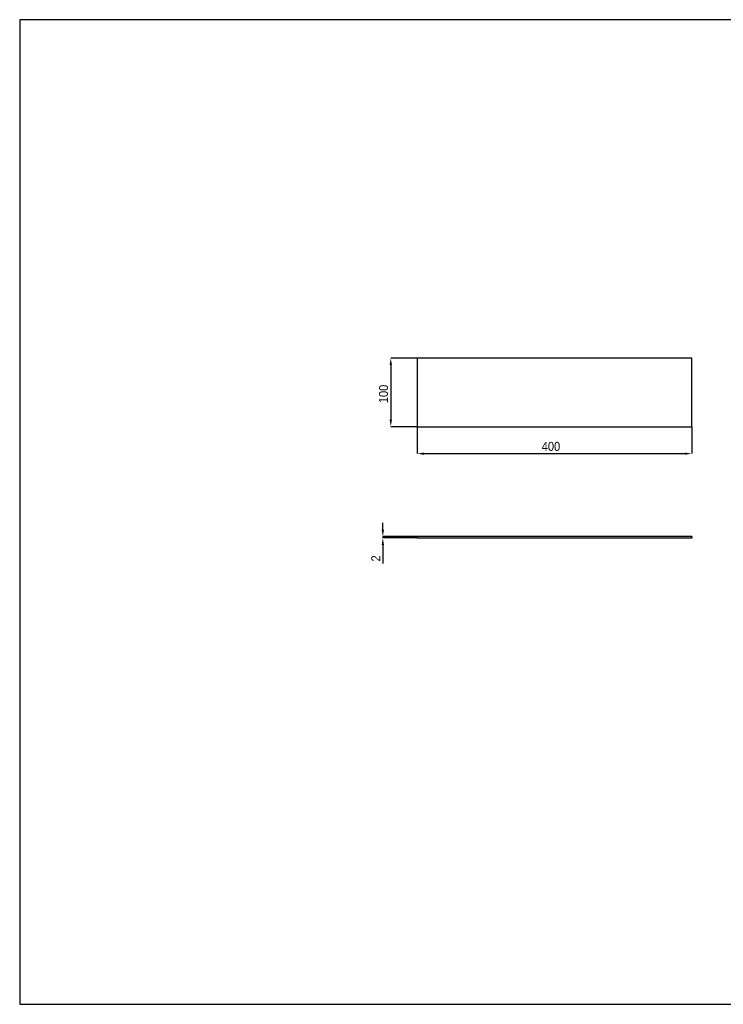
# Model space of a CAD drawing. Header units: millimetres. Extents: x 26 to 2076, y 22 to 1457.
# Tile 1 of 2: x 26 to 1051, y 22 to 1457. Entities that reach past the tile are written whole.
import ezdxf

# ---------------------------------------------------------------- set-up
doc = ezdxf.new("R2010")
doc.units = ezdxf.units.MM
doc.header["$LTSCALE"] = 5
doc.header["$PDSIZE"] = -1
doc.linetypes.add('SLD-Solido', pattern=[0])
doc.layers.add('QUOTE', color=1, linetype='SLD-Solido')
doc.layers.add('SCHIZZI', color=9, linetype='Continuous')
doc.styles.add('SLDTEXTSTYLE0', font='Gothic.ttf', dxfattribs={"width": 0.913})
doc.dimstyles.new('SLDDIMSTYLE0', dxfattribs={"dimtxt": 13.229167, "dimasz": 10, "dimexe": 0, "dimexo": 0.0625, "dimgap": 3.307292, "dimtad": 1, "dimdec": 1, "dimrnd": 1e-09, "dimzin": 12, "dimdsep": 46, "dimtxsty": 'SLDTEXTSTYLE0', "dimsah": 1, "dimcen": 0.09, "dimadec": 0, "dimazin": 3, "dimtfac": 1, "dimtdec": 1, "dimtofl": 0, "dimtmove": 0, "dimatfit": 3, "dimfxl": 0, "dimfrac": 2, "dimtolj": 1, "dimtzin": 12, "dimarcsym": 0})
doc.dimstyles.new('SLDDIMSTYLE1', dxfattribs={"dimtxt": 13.229167, "dimasz": 10, "dimexe": 0, "dimexo": 0.0625, "dimgap": 3.307292, "dimtad": 1, "dimdec": 1, "dimrnd": 1e-09, "dimzin": 12, "dimdsep": 46, "dimtxsty": 'SLDTEXTSTYLE0', "dimsah": 1, "dimcen": 0.09, "dimadec": 0, "dimazin": 3, "dimtfac": 1, "dimtdec": 1, "dimtmove": 0, "dimatfit": 0, "dimfxl": 0, "dimfrac": 2, "dimtolj": 1, "dimtzin": 12, "dimarcsym": 0})

# ---------------------------------------------------------------- blocks, each defined once
blk = doc.blocks.new('_D')
at = {"layer": 'Defpoints', "color": 0}
for p in [(604.8, 964), (566.3, 864), (604.8, 864)]:
    blk.add_point(p, dxfattribs=at)
at = {"layer": 'QUOTE', "color": 0, "lineweight": -2}
for p, q in [((604.7, 964), (566.3, 964)), ((566.3, 954), (566.3, 874)), ((604.7, 864), (566.3, 864))]:
    blk.add_line(p, q, dxfattribs=at)
at = {"layer": 'QUOTE', "color": 0}
for points in [[(564.7, 954), (568, 954), (566.3, 964)], [(564.7, 874), (568, 874), (566.3, 864)]]:
    blk.add_solid(points, dxfattribs=at)
at = {"layer": 'QUOTE', "color": 0, "insert": (549.1, 911.7), "char_height": 13.23, "attachment_point": 2, "rotation": 90, "style": 'SLDTEXTSTYLE0'}
blk.add_mtext('\\A1;100', dxfattribs=at)
blk = doc.blocks.new('_D_1')
at = {"layer": 'Defpoints', "color": 0}
for p in [(604.8, 864), (1004.8, 864), (1004.8, 824.7)]:
    blk.add_point(p, dxfattribs=at)
at = {"layer": 'QUOTE', "color": 0, "lineweight": -2}
for p, q in [((604.8, 864), (604.8, 824.7)), ((1004.8, 864), (1004.8, 824.7)), ((614.8, 824.7), (994.8, 824.7))]:
    blk.add_line(p, q, dxfattribs=at)
at = {"layer": 'QUOTE', "color": 0}
for points in [[(614.8, 826.3), (614.8, 823), (604.8, 824.7)], [(994.8, 826.3), (994.8, 823), (1004.8, 824.7)]]:
    blk.add_solid(points, dxfattribs=at)
at = {"layer": 'QUOTE', "color": 0, "insert": (799.7, 841.9), "char_height": 13.23, "attachment_point": 2, "style": 'SLDTEXTSTYLE0'}
blk.add_mtext('\\A1;400', dxfattribs=at)
blk = doc.blocks.new('_D_3')
at = {"layer": 'Defpoints', "color": 0}
for p in [(554.8, 703.8), (604.8, 703.8), (604.8, 701.8)]:
    blk.add_point(p, dxfattribs=at)
at = {"layer": 'QUOTE', "color": 0, "lineweight": -2}
for p, q in [((554.8, 713.8), (554.8, 723.8)), ((604.7, 703.8), (554.8, 703.8)), ((554.8, 703.8), (554.8, 701.8)), ((604.7, 701.8), (554.8, 701.8)), ((554.8, 691.8), (554.8, 664.6))]:
    blk.add_line(p, q, dxfattribs=at)
at = {"layer": 'QUOTE', "color": 0}
for points in [[(553.1, 713.8), (556.4, 713.8), (554.8, 703.8)], [(553.1, 691.8), (556.4, 691.8), (554.8, 701.8)]]:
    blk.add_solid(points, dxfattribs=at)
at = {"layer": 'QUOTE', "color": 0, "insert": (537.9, 672), "char_height": 13.23, "attachment_point": 2, "rotation": 90, "style": 'SLDTEXTSTYLE0'}
blk.add_mtext('\\A1;2', dxfattribs=at)

msp = doc.modelspace()

# ---------------------------------------------------------------- linework, layer by layer
for p, q in [((1004.77, 964.01), (604.77, 964.01)), ((604.77, 964.01), (604.77, 864.01)), ((1004.77, 864.01), (1004.77, 964.01)), ((604.77, 864.01), (1004.77, 864.01)), ((604.77, 703.76), (604.77, 701.76)), ((1004.77, 703.76), (604.77, 703.76)), ((1004.77, 703.76), (1004.77, 701.76)), ((1004.77, 701.76), (604.77, 701.76))]:
    msp.add_line(p, q)
at = {"layer": 'SCHIZZI', "color": 7}
msp.add_lwpolyline([(25.75, 22.17), (2075.75, 22.17), (2075.66, 1457.17), (25.75, 1457.17)], close=True, dxfattribs=at)

# ---------------------------------------------------------------- dimensions: what is measured, and where the dimension line sits
at = {"layer": 'QUOTE'}
for base, p1, p2, dimstyle, picture, middle in [((566.32, 864.01), (604.77, 964.01), (604.77, 864.01), 'SLDDIMSTYLE0', '_D', (566.32, 911.7)), ((554.77, 703.76), (604.77, 701.76), (604.77, 703.76), 'SLDDIMSTYLE1', '_D_3', (554.77, 672))]:
    dim = msp.add_linear_dim(base=base, p1=p1, p2=p2, angle=90, dimstyle=dimstyle, dxfattribs=at)
    dim.commit()
    dim.dimension.update_dxf_attribs({"geometry": picture, "text_midpoint": middle, "dimtype": 160})
dim = msp.add_linear_dim(base=(1004.77, 824.66), p1=(604.77, 864.01), p2=(1004.77, 864.01), dimstyle='SLDDIMSTYLE0', dxfattribs=at)
dim.commit()
dim.dimension.update_dxf_attribs({"geometry": '_D_1', "text_midpoint": (799.66, 824.66), "dimtype": 160})

doc.saveas('drawing.dxf')
